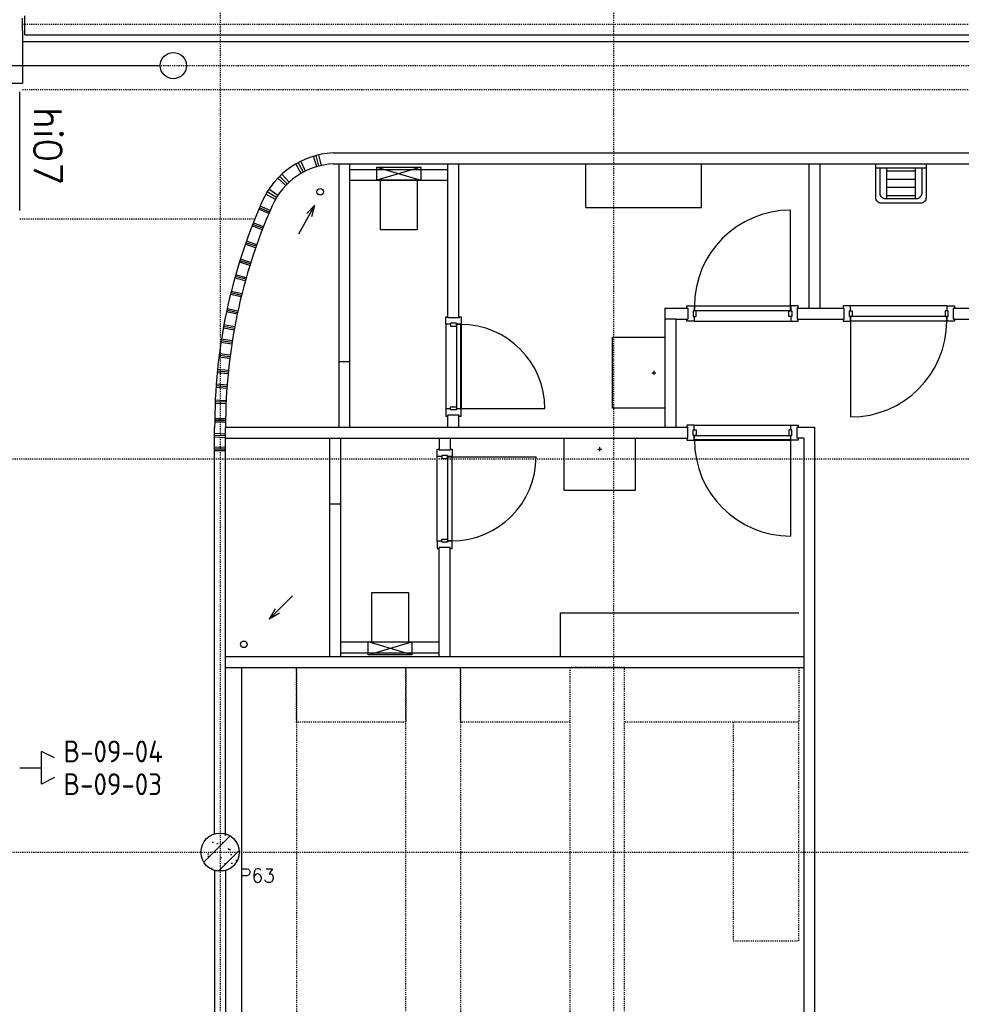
# Model space of a CAD drawing. Extents: x 0 to 1537, y 0 to 841.
# Tile 6 of 58: x 138 to 224, y 238 to 328. Entities that reach past the tile are written whole.
import ezdxf

# ---------------------------------------------------------------- set-up
doc = ezdxf.new("R2010")
doc.units = 0
for name, pattern in [('B0702', [1.171875, 0.78125, -0.390625]), ('DASHDOT', [25.4, 12.7, -6.35, 0, -6.35]), ('DASHDOT2', [12.7, 6.35, -3.175, 0, -3.175]), ('HIDDEN2', [4.7625, 3.175, -1.5875])]:
    doc.linetypes.add(name, pattern=pattern)
doc.layers.get('0').update_dxf_attribs({"linetype": 'CONTINUOUS'})
for name, color, linetype in [('AB$1A---_ATTRIB', 9, 'CONTINUOUS'), ('AL$1A---_ALGEMEEN', 9, 'CONTINUOUS'), ('AT$1A---_TEKSTB', 8, 'CONTINUOUS'), ('STRAMIEN', 1, 'CONTINUOUS'), ('VITELCODERING', 5, 'CONTINUOUS'), ('VITELDATA', 1, 'CONTINUOUS')]:
    doc.layers.add(name, color=color, linetype=linetype)
doc.styles.add('B-01', font='romans.shx', dxfattribs={"width": 1.2})
doc.styles.add('ROMANS', font='romans.shx', dxfattribs={"height": 300})
doc.styles.get("Standard").update_dxf_attribs({"font": 'ISO'})

# ---------------------------------------------------------------- blocks, each defined once
blk = doc.blocks.new('$DAT003')
for p, q in [((3.2, 0.9), (2, 1.5)), ((2, -1.5), (2, 1.5)), ((0, 0), (2, 0)), ((3.2, -0.9), (2, -1.5))]:
    blk.add_line(p, q)
blk = doc.blocks.new('-954P1-KHIB')
at = {"layer": 'AL$1A---_ALGEMEEN'}
blk.add_lwpolyline([(-87.4, -105.3), (-61.4, -105.3), (-61.4, -52.3), (-87.4, -52.3)], close=True, dxfattribs=at)
blk = doc.blocks.new('XREF_B-A3-II-112')
at = {"layer": 'AL$1A---_ALGEMEEN', "ltscale": 2}
h = blk.add_hatch(dxfattribs=at)
h.set_pattern_fill('PREFB', color=8, scale=8, angle=180, style=0)
h.set_pattern_definition([(225, (29063.04, 47403.07), (108.61, -108.61), []), (197, (29063.04, 47403.07), (-41.26, -127.724), [0, -130.56, -73.92, 0, -107.52]), (228, (29063.04, 47403.07), (29.465, -129.875), [0, -129.28, 0, -131.84, 0, -106.24]), (251, (29063.04, 47403.07), (76.66, -107.62), [0, -128, 0, -768, -105.28])])
h.paths.add_polyline_path([(29238, 47403.1, 1), (28888, 47403.1, 1)])
at = {"layer": 'AL$1A---_ALGEMEEN', "color": 8, "ltscale": 2}
for p, q in [((27255, 54923.1), (27255, 55038.1)), ((27275, 54883.1), (27275, 55058.1)), ((27255, 54923.1), (27255, 54438.7)), ((27255, 54823.1), (72053, 54823.1)), ((27275, 54883.1), (72023, 54883.1)), ((27255, 54438.7), (27140, 54438.7)), ((27229, 53275.8), (27229, 54361.6)), ((29782.5, 53064.5), (29930.8, 53325.2)), ((29855.2, 53248.6), (29930.8, 53325.2)), ((29903.6, 53221), (29930.8, 53325.2)), ((33334, 52402.6), (33401, 52402.6)), ((33334, 52384.1), (33334, 52402.6)), ((33334, 52384.1), (33343, 52384.1)), ((33343, 52384.1), (33343, 52282.1)), ((33401, 52402.6), (34285, 52402.6)), ((33401, 52402.6), (33401, 52359.6)), ((34285, 52402.6), (34285, 52359.6)), ((34352, 52402.6), (34285, 52402.6)), ((34343, 52384.1), (34343, 52282.1)), ((34352, 52384.1), (34343, 52384.1)), ((34352, 52384.1), (34352, 52402.6)), ((34831, 52402.6), (34764, 52402.6)), ((34764, 52384.1), (34773, 52384.1)), ((34773, 52282.1), (34773, 52384.1)), ((34831, 52359.6), (34831, 52402.6)), ((35715, 52402.6), (34831, 52402.6)), ((35715, 52359.6), (35715, 52402.6)), ((35715, 52402.6), (35782, 52402.6)), ((35773, 52282.1), (35773, 52384.1)), ((35782, 52384.1), (35773, 52384.1)), ((31128.8, 52235.1), (31128.8, 52302.1)), ((31147.3, 52302.1), (31147.3, 52293.1)), ((31249.3, 52293.1), (31147.3, 52293.1)), ((31249.3, 52302.1), (31249.3, 52293.1)), ((31249.3, 52302.1), (31267.8, 52302.1)), ((31267.8, 52302.1), (31267.8, 52235.1)), ((33334, 52282.1), (33343, 52282.1)), ((33392, 52359.6), (33401, 52359.6)), ((33392, 52359.6), (33392, 52306.6)), ((33392, 52306.6), (33401, 52306.6)), ((33401, 52306.6), (33401, 52263.6)), ((34294, 52359.6), (34285, 52359.6)), ((34285, 52306.6), (34285, 52263.6)), ((34294, 52306.6), (34285, 52306.6)), ((34294, 52359.6), (34294, 52306.6)), ((34352, 52282.1), (34343, 52282.1)), ((34764, 52282.1), (34764, 52263.6)), ((34764, 52282.1), (34773, 52282.1)), ((34822, 52359.6), (34831, 52359.6)), ((34822, 52306.6), (34822, 52359.6)), ((34822, 52306.6), (34831, 52306.6)), ((34831, 52263.6), (34831, 52306.6)), ((35724, 52359.6), (35715, 52359.6)), ((35715, 52263.6), (35715, 52306.6)), ((35724, 52306.6), (35715, 52306.6)), ((35724, 52306.6), (35724, 52359.6)), ((35782, 52282.1), (35773, 52282.1)), ((35782, 52282.1), (35782, 52263.6)), ((31171.8, 52235.1), (31128.8, 52235.1)), ((31128.8, 52235.1), (31128.8, 51461.1)), ((31224.8, 52244.1), (31171.8, 52244.1)), ((31171.8, 52244.1), (31171.8, 52235.1)), ((31224.8, 52244.1), (31224.8, 52235.1)), ((31267.8, 52235.1), (31224.8, 52235.1)), ((31267.8, 52235.1), (31267.8, 51461.1)), ((33401, 52263.6), (33334, 52263.6)), ((33401, 52263.6), (34285, 52263.6)), ((34285, 52263.6), (34352, 52263.6)), ((34764, 52263.6), (34831, 52263.6)), ((35715, 52263.6), (34831, 52263.6)), ((35782, 52263.6), (35715, 52263.6)), ((31128.8, 51461.1), (31128.8, 51394.1)), ((31171.8, 51461.1), (31128.8, 51461.1)), ((31171.8, 51452.1), (31171.8, 51461.1)), ((31224.8, 51452.1), (31224.8, 51461.1)), ((31267.8, 51461.1), (31224.8, 51461.1)), ((31267.8, 51394.1), (31267.8, 51461.1)), ((31147.3, 51394.1), (31147.3, 51403.1)), ((31249.3, 51403.1), (31147.3, 51403.1)), ((31224.8, 51452.1), (31171.8, 51452.1)), ((31249.3, 51394.1), (31249.3, 51403.1)), ((31249.3, 51394.1), (31267.8, 51394.1)), ((33401, 51312.6), (33334, 51312.6)), ((33334, 51294.1), (33343, 51294.1)), ((33343, 51192.1), (33343, 51294.1)), ((33401, 51312.6), (34285, 51312.6)), ((33401, 51269.6), (33401, 51312.6)), ((34285, 51269.6), (34285, 51312.6)), ((34285, 51312.6), (34352, 51312.6)), ((34343, 51192.1), (34343, 51294.1)), ((34352, 51294.1), (34343, 51294.1)), ((29013.1, 51237.3), (29113.1, 51232.3)), ((29013.1, 51221.3), (29113.1, 51216.3)), ((29013.1, 51205.3), (29113.1, 51200.3)), ((33334, 51192.1), (33334, 51173.6)), ((33334, 51192.1), (33343, 51192.1)), ((33392, 51269.6), (33401, 51269.6)), ((33392, 51216.6), (33392, 51269.6)), ((33392, 51216.6), (33401, 51216.6)), ((33401, 51173.6), (33401, 51216.6)), ((34294, 51269.6), (34285, 51269.6)), ((34285, 51173.6), (34285, 51216.6)), ((34294, 51216.6), (34285, 51216.6)), ((34294, 51216.6), (34294, 51269.6)), ((34352, 51192.1), (34343, 51192.1)), ((34352, 51192.1), (34352, 51173.6)), ((29013.1, 51112.2), (29113.1, 51111.2)), ((33334, 51173.6), (33401, 51173.6)), ((33401, 51173.6), (34285, 51173.6)), ((34352, 51173.6), (34285, 51173.6)), ((29013.1, 51096.2), (29113.1, 51095.2)), ((29013.1, 51080.2), (29113.1, 51079.2)), ((31048.5, 51025.1), (31048.5, 51092.1)), ((31048.5, 50251.1), (31048.5, 51025.1)), ((31091.5, 51025.1), (31048.5, 51025.1)), ((31067, 51092.1), (31067, 51083.1)), ((31169, 51083.1), (31067, 51083.1)), ((31144.5, 51034.1), (31091.5, 51034.1)), ((31091.5, 51034.1), (31091.5, 51025.1)), ((31144.5, 51034.1), (31144.5, 51025.1)), ((31187.5, 51025.1), (31144.5, 51025.1)), ((31169, 51092.1), (31169, 51083.1)), ((31169, 51092.1), (31187.5, 51092.1)), ((31187.5, 51092.1), (31187.5, 51025.1)), ((31187.5, 50251.1), (31187.5, 51025.1)), ((31048.5, 50251.1), (31048.5, 50184.1)), ((31091.5, 50251.1), (31048.5, 50251.1)), ((31091.5, 50242.1), (31091.5, 50251.1)), ((31144.5, 50242.1), (31091.5, 50242.1)), ((31144.5, 50242.1), (31144.5, 50251.1)), ((31187.5, 50251.1), (31144.5, 50251.1)), ((31187.5, 50184.1), (31187.5, 50251.1)), ((31067, 50184.1), (31067, 50193.1)), ((31169, 50193.1), (31067, 50193.1)), ((31169, 50184.1), (31169, 50193.1)), ((31169, 50184.1), (31187.5, 50184.1)), ((29724.1, 49749.1), (29512, 49537)), ((29565.8, 49630.3), (29512, 49537)), ((29605.3, 49590.9), (29512, 49537))]:
    blk.add_line(p, q, dxfattribs=at)
at = {"layer": 'AL$1A---_ALGEMEEN', "color": 8, "linetype": 'B0702', "ltscale": 2}
for p, q in [((27255, 54983.1), (72043, 54983.1)), ((27255, 54383.1), (72043, 54383.1))]:
    blk.add_line(p, q, dxfattribs=at)
at = {"layer": 'AL$1A---_ALGEMEEN', "color": 8, "linetype": 'DASHDOT', "ltscale": 0.5}
blk.add_line((24035, 54603.1), (28515, 54603.1), dxfattribs=at)
at = {"layer": 'AL$1A---_ALGEMEEN', "color": 8}
for p, q in [((29824.6, 53627.1), (29777.3, 53715.2)), ((29844.5, 53637.4), (29800.3, 53727.1)), ((29946.8, 53677.4), (29918.4, 53773.3)), ((29967.5, 53683.1), (29942.4, 53779.9)), ((29989.3, 53688.4), (29967.6, 53786)), ((30096.5, 53803.1), (37838, 53803.1)), ((29805.8, 53616.6), (29755.6, 53703.1)), ((30098.8, 53703.1), (37838, 53703.1)), ((30148.3, 53703.1), (30148.3, 51893.1)), ((30248.3, 53703.1), (30248.3, 51893.1)), ((30248.3, 53653.1), (31148.3, 53653.1)), ((30898.3, 53673.1), (30498.3, 53553.1)), ((30498.3, 53673.1), (30898.3, 53553.1)), ((31148.3, 52293.1), (31148.3, 53703.1)), ((31248.3, 52293.1), (31248.3, 53703.1)), ((32409.6, 53303.1), (32409.6, 53703.1)), ((33467.6, 53303.1), (33467.6, 53703.1)), ((34453, 52383.1), (34453, 53703.1)), ((34553, 52383.1), (34553, 53703.1)), ((35162.1, 53663.1), (35162.1, 53383.1)), ((35162.1, 53638.5), (35424.5, 53638.5)), ((35424.5, 53663.1), (35424.5, 53383.1)), ((29662.9, 53504), (29590.5, 53573)), ((29678, 53519.3), (29607.9, 53590.7)), ((29694.3, 53534.7), (29626.8, 53608.5)), ((30248.3, 53553.1), (31148.3, 53553.1)), ((35162.1, 53563.5), (35424.5, 53563.5)), ((29579.9, 53396.2), (29494.7, 53448.5)), ((29592, 53415.1), (29508.6, 53470.4)), ((35162.1, 53489.5), (35424.5, 53489.5)), ((29568.9, 53377.7), (29482, 53427.1)), ((35162.1, 53414.5), (35424.5, 53414.5)), ((29508.9, 53248.8), (29416.7, 53287.5)), ((29514.7, 53262.7), (29422.5, 53301.3)), ((29520.5, 53276.5), (29428.3, 53315.1)), ((32409.6, 53303.1), (33467.6, 53303.1)), ((34283, 52399.6), (34283, 53279.6)), ((29448.5, 53100.2), (29355.1, 53135.9)), ((29453.8, 53114.2), (29360.4, 53149.9)), ((29459.2, 53128.2), (29365.8, 53163.9)), ((29397.7, 52963.7), (29303.1, 52996.1)), ((29397.7, 52963.7), (29303.1, 52996.1)), ((29388, 52935.3), (29293.3, 52967.7)), ((29392.8, 52949.5), (29298.2, 52981.9)), ((29339.1, 52787.5), (29243.4, 52816.7)), ((29343.5, 52801.8), (29247.9, 52831.1)), ((29334.7, 52773.1), (29239.1, 52802.4)), ((29293.5, 52632.5), (29196.7, 52657.6)), ((29297.2, 52647), (29200.4, 52672.1)), ((29301, 52661.5), (29204.2, 52686.6)), ((29255.1, 52485.3), (29157.5, 52507.3)), ((29258.4, 52500), (29160.8, 52521.9)), ((29261.7, 52514.6), (29164.1, 52536.6)), ((29222.4, 52341.4), (29124.8, 52363.4)), ((29225.7, 52356.1), (29128.1, 52378)), ((33133, 52383.1), (33343, 52383.1)), ((33133, 52383.1), (33133, 51293.1)), ((34343, 52383.1), (34773, 52383.1)), ((35773, 52383.1), (36213, 52383.1)), ((29219.1, 52326.8), (29121.5, 52348.8)), ((33233, 52283.1), (33133, 52283.1)), ((33233, 52283.1), (33343, 52283.1)), ((33233, 52283.1), (33233, 51293.1)), ((34343, 52283.1), (34773, 52283.1)), ((35773, 52283.1), (36213, 52283.1)), ((29190.8, 52181.6), (29092.6, 52200.3)), ((29193.6, 52196.4), (29095.4, 52215.1)), ((29196.4, 52211.1), (29098.2, 52229.8)), ((34833, 52266.6), (34833, 51386.6)), ((29174.3, 52083.9), (29075.5, 52099.1)), ((29169.7, 52054.2), (29070.9, 52069.5)), ((29172, 52069), (29073.2, 52084.3)), ((29151.4, 51922.1), (29052.1, 51934.1)), ((29153.2, 51937), (29053.9, 51949)), ((29155, 51951.9), (29055.7, 51963.9)), ((30148.3, 51893.1), (30248.3, 51893.1)), ((30148.3, 51893.1), (30148.3, 51293.1)), ((30248.3, 51893.1), (30248.3, 51293.1)), ((29135.9, 51781.4), (29036.2, 51790.1)), ((29137.1, 51796.4), (29037.5, 51805)), ((29138.5, 51811.3), (29038.8, 51820)), ((33012.7, 51791.1), (33050.5, 51791.1)), ((33031.6, 51810), (33031.6, 51772.1)), ((29124.8, 51647), (29025.1, 51655.6)), ((29126, 51661.9), (29026.4, 51670.6)), ((29127.4, 51676.9), (29027.7, 51685.5)), ((29117.1, 51505.7), (29017.2, 51510)), ((29117.7, 51520.7), (29017.8, 51525)), ((29118.4, 51535.7), (29018.5, 51540)), ((31264.8, 51463.1), (32034.8, 51463.1)), ((31148.3, 51293.1), (31148.3, 51403.1)), ((31248.3, 51293.1), (31248.3, 51403.1)), ((29013.1, 47570.8), (29013.1, 51293.1)), ((29113.2, 51339), (29013.2, 51339.9)), ((29113.3, 51354), (29013.3, 51354.9)), ((29113.5, 51369), (29013.5, 51369.9)), ((29113.1, 51293.1), (33343, 51293.1)), ((29113.1, 47570.8), (29113.1, 51290.7)), ((34343, 51293.1), (34503, 51293.1)), ((34503, 51293.1), (34503, 45923.1)), ((29113.1, 51193.1), (33343, 51193.1)), ((30068, 50593.1), (30068, 51193.1)), ((30168, 50593.1), (30168, 51193.1)), ((31068, 51193.1), (31068, 51083.1)), ((31168, 51193.1), (31168, 51083.1)), ((33101, 51193.1), (33201, 51193.1)), ((34403, 51193.1), (34343, 51193.1)), ((34403, 51193.1), (34403, 45923.1)), ((32538.2, 51072.7), (32538.2, 51110.6)), ((34283, 51176.6), (34283, 50296.6)), ((31184.5, 51023.1), (31954.5, 51023.1)), ((32519.3, 51091.6), (32557.1, 51091.6)), ((30068, 49193.1), (30068, 50593.1)), ((30068, 50593.1), (30168, 50593.1)), ((30168, 49193.1), (30168, 50593.1)), ((31068, 49193.1), (31068, 50193.1)), ((31168, 49193.1), (31168, 50193.1)), ((32178, 49593.1), (34358, 49593.1)), ((32178, 49193.1), (32178, 49593.1)), ((30168, 49328.1), (31068, 49328.1)), ((30418, 49208.1), (30818, 49328.1)), ((30818, 49208.1), (30418, 49328.1)), ((30168, 49228.1), (31068, 49228.1)), ((29113.1, 49193.1), (34408, 49193.1)), ((29113.1, 49093.1), (34408, 49093.1)), ((29263.1, 41953.1), (29263.1, 49093.1)), ((29013, 47235.3), (29113.1, 47235.4)), ((29013, 47235.3), (29013, 41853.1)), ((29113.1, 47235.4), (29113.1, 41953.1))]:
    blk.add_line(p, q, dxfattribs=at)
at = {"layer": 'AL$1A---_ALGEMEEN', "color": 8, "linetype": 'HIDDEN2'}
blk.add_line((29379.9, 53198.6), (27229, 53198.6), dxfattribs=at)
at = {"layer": 'AL$1A---_ALGEMEEN', "color": 8, "linetype": 'HIDDEN2', "ltscale": 0.5}
for p, q in [((29263.1, 49093.1), (29763.1, 49093.1)), ((29263.1, 45893.1), (29263.1, 49093.1)), ((29763.1, 49093.1), (29763.1, 45893.1)), ((29763.1, 49093.1), (30763.1, 49093.1)), ((29763.1, 48593.1), (29763.1, 49093.1)), ((30763.1, 49093.1), (31263.1, 49093.1)), ((30763.1, 45893.1), (30763.1, 49093.1)), ((30763.1, 49093.1), (30763.1, 48593.1)), ((31263.1, 49093.1), (32263.1, 49093.1)), ((31263.1, 48593.1), (31263.1, 49093.1)), ((31263.1, 49093.1), (31263.1, 45893.1)), ((32263.1, 49093.1), (32263.1, 48593.1)), ((32763.1, 49093.1), (32263.1, 49093.1)), ((32263.1, 49093.1), (32263.1, 45893.1)), ((32763.1, 45893.1), (32763.1, 49093.1)), ((32763.1, 49093.1), (34358, 49093.1)), ((32763.1, 48593.1), (32763.1, 49093.1)), ((34358, 49093.1), (34358, 48593.1)), ((30763.1, 48593.1), (29763.1, 48593.1)), ((32263.1, 48593.1), (31263.1, 48593.1)), ((34358, 48593.1), (32763.1, 48593.1)), ((34358, 48593.1), (33758, 48593.1)), ((33758, 48593.1), (33758, 46593.1)), ((34358, 46593.1), (34358, 48593.1)), ((33758, 46593.1), (34358, 46593.1))]:
    blk.add_line(p, q, dxfattribs=at)
at = {"layer": 'AL$1A---_ALGEMEEN', "color": 8}
for points in [[(30898.3, 53673.1), (30898.3, 53553.1), (30498.3, 53553.1), (30498.3, 53673.1)], [(35063.3, 53703.1), (35523.3, 53703.1), (35523.3, 53663.1), (35063.3, 53663.1)], [(33403, 52399.6), (33403, 52360.6), (34283, 52360.6), (34283, 52399.6)], [(33418, 52359.6), (33392, 52359.6), (33392, 52306.6), (33418, 52306.6)], [(35713, 52266.6), (35713, 52305.6), (34833, 52305.6), (34833, 52266.6)], [(35698, 52306.6), (35724, 52306.6), (35724, 52359.6), (35698, 52359.6)], [(31224.8, 52218.1), (31224.8, 52244.1), (31171.8, 52244.1), (31171.8, 52218.1)], [(31264.8, 52233.1), (31225.8, 52233.1), (31225.8, 51463.1), (31264.8, 51463.1)], [(32653, 52117.2), (33133, 52117.2), (33133, 51467.2), (32653, 51467.2)], [(32212, 50713.1), (32212, 51193.1), (32862, 51193.1), (32862, 50713.1)], [(33418, 51216.6), (33392, 51216.6), (33392, 51269.6), (33418, 51269.6)], [(33403, 51176.6), (33403, 51215.6), (34283, 51215.6), (34283, 51176.6)], [(31184.5, 50253.1), (31145.5, 50253.1), (31145.5, 51023.1), (31184.5, 51023.1)], [(31144.5, 50268.1), (31144.5, 50242.1), (31091.5, 50242.1), (31091.5, 50268.1)], [(30418, 49208.1), (30418, 49328.1), (30818, 49328.1), (30818, 49208.1)]]:
    blk.add_lwpolyline(points, close=True, dxfattribs=at)
for points in [[(35523.3, 53663.1), (35523.3, 53393.1, -0.414214), (35473.3, 53343.1), (35113.3, 53343.1, -0.414214), (35063.3, 53393.1), (35063.3, 53663.1)], [(35483.3, 53663.1), (35483.3, 53433.1, -0.414214), (35433.3, 53383.1), (35153.3, 53383.1, -0.414214), (35103.3, 53433.1), (35103.3, 53663.1)]]:
    blk.add_lwpolyline(points, format="xyb", dxfattribs=at)
for points in [[(30866.4, 53553.1), (30866.4, 53100.9), (30530.3, 53100.9), (30530.3, 53553.1)], [(30450, 49328.1), (30450, 49780.2), (30786.1, 49780.2), (30786.1, 49328.1)]]:
    blk.add_lwpolyline(points, dxfattribs=at)
at = {"layer": 'AL$1A---_ALGEMEEN', "color": 8, "ltscale": 2}
for points in [[(34764, 52402.6), (34764, 52384.1)], [(35782, 52402.6), (35782, 52384.1)], [(31128.8, 52302.1), (31147.3, 52302.1)], [(33334, 52263.6), (33334, 52282.1)], [(34352, 52263.6), (34352, 52282.1)], [(31128.8, 51394.1), (31147.3, 51394.1)], [(33334, 51312.6), (33334, 51294.1)], [(34352, 51312.6), (34352, 51294.1)], [(31048.5, 51092.1), (31067, 51092.1)], [(31048.5, 50184.1), (31067, 50184.1)]]:
    blk.add_lwpolyline(points, dxfattribs=at)
at = {"layer": 'AL$1A---_ALGEMEEN', "color": 8, "linetype": 'Continuous', "ltscale": 2}
for centre, radius in [((28635, 54603.1), 120), ((29063, 47403.1), 175), ((29063, 47403.1), 175)]:
    blk.add_circle(centre, radius, dxfattribs=at)
at = {"layer": 'AL$1A---_ALGEMEEN', "color": 8, "ltscale": 2}
for centre in [(29978.1, 53447.1), (29280.5, 49305.6)]:
    blk.add_circle(centre, 30, dxfattribs=at)
at = {"layer": 'AL$1A---_ALGEMEEN', "color": 8}
for centre, radius, start, end in [((30129.6, 53058.8), 745, 92.54927, 156.05942), ((30129.6, 53058.8), 645, 92.73981, 156.05942), ((34076.3, 51306.5), 5063.2, 156.05942, 180.24166), ((34076.3, 51306.5), 4963.2, 156.05942, 180.18313), ((34283, 52399.6), 880, 90, 180), ((31264.8, 51463.1), 770, 0, 90), ((34833, 52266.6), 880, 270, 0), ((34283, 51176.6), 880, 180, 270), ((31184.5, 51023.1), 770, 270, 0)]:
    blk.add_arc(centre, radius, start, end, dxfattribs=at)
at = {"layer": 'STRAMIEN', "color": 8, "linetype": 'DASHDOT2'}
for p, q in [((29063, 95903.1), (29063, 35276.1)), ((32663, 95903.1), (32663, 35276.1)), ((18063, 54603.1), (104973, 54603.1)), ((18063, 51003.1), (104973, 51003.1)), ((18013, 47403.1), (104928, 47403.1))]:
    blk.add_line(p, q, dxfattribs=at)
at = {"layer": 'AL$1A---_ALGEMEEN', "color": 8, "ltscale": 2, "xscale": -1}
for p, rotation in [((34355.4, 52254.3), 180), ((31119.6, 51390.7), 89.99999999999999)]:
    blk.add_blockref('-954P1-KHIB', p, dxfattribs=dict(at, rotation=rotation))
blk.add_blockref('-954P1-KHIB', (34760.7, 52411.8), dxfattribs=at)
at = {"layer": 'AL$1A---_ALGEMEEN', "color": 8, "ltscale": 2}
blk.add_blockref('-954P1-KHIB', (34355.4, 51321.8), dxfattribs=at)
at = {"layer": 'AL$1A---_ALGEMEEN', "color": 8, "ltscale": 2, "rotation": 90}
blk.add_blockref('-954P1-KHIB', (31039.3, 51095.4), dxfattribs=at)
at = {"layer": 'AB$1A---_ATTRIB', "color": 8, "linetype": 'Continuous', "style": 'ROMANS'}
for tag, p, height in [('RUIMTENUMMER', (60177.2, 86637.4), 200), ('PEILMAAT', (60122.8, 86379.8), 150), ('RUIMTENUMMER', (23321.9, 85669.4), 200), ('PEILMAAT', (23267.5, 85411.8), 150), ('RUIMTENUMMER', (25656.2, 84910.2), 200), ('RUIMTENUMMER', (66336.2, 84906.8), 200), ('PEILMAAT', (25601.8, 84652.6), 150), ('PEILMAAT', (66281.8, 84649.2), 150), ('RUIMTENUMMER', (23536.7, 82918.7), 200), ('PEILMAAT', (23482.3, 82661.1), 150), ('RUIMTENUMMER', (84268.6, 82608.4), 200), ('PEILMAAT', (84214.2, 82350.8), 150), ('RUIMTENUMMER', (23680.6, 80585.4), 200), ('PEILMAAT', (23626.2, 80327.8), 150), ('RUIMTENUMMER', (22893.9, 79094.4), 200), ('RUIMTENUMMER', (66336.2, 79048.4), 200), ('PEILMAAT', (22839.4, 78836.8), 150), ('PEILMAAT', (66281.8, 78790.8), 150), ('RUIMTENUMMER', (84268.6, 77245.4), 200), ('PEILMAAT', (84214.2, 76987.8), 150), ('RUIMTENUMMER', (81101.2, 75686.4), 200), ('RUIMTENUMMER', (83670.6, 75687.4), 200), ('RUIMTENUMMER', (86015.2, 75686.4), 200), ('RUIMTENUMMER', (75644.2, 75605), 200), ('RUIMTENUMMER', (25752.2, 75504.4), 200), ('PEILMAAT', (81046.8, 75428.8), 150), ('PEILMAAT', (83616.2, 75429.8), 150), ('PEILMAAT', (85960.8, 75428.8), 150), ('PEILMAAT', (75589.8, 75347.4), 150), ('RUIMTENUMMER', (93080.6, 75257.4), 200), ('PEILMAAT', (25697.8, 75246.8), 150), ('PEILMAAT', (93026.2, 74999.8), 150), ('RUIMTENUMMER', (88630.2, 74488.4), 200), ('PEILMAAT', (88575.8, 74230.8), 150), ('RUIMTENUMMER', (73289.6, 74100.1), 200), ('PEILMAAT', (73235.2, 73842.5), 150), ('RUIMTENUMMER', (75369.4, 73881.6), 200), ('PEILMAAT', (75315, 73624), 150), ('RUIMTENUMMER', (78391.3, 73377.6), 200), ('RUIMTENUMMER', (23083.2, 73242.4), 200), ('RUIMTENUMMER', (25752.2, 73236.9), 200), ('PEILMAAT', (78336.8, 73120), 150), ('PEILMAAT', (23028.8, 72984.8), 150), ('PEILMAAT', (25697.8, 72979.3), 150), ('RUIMTENUMMER', (44810, 70416), 200), ('PEILMAAT', (44755.6, 70158.4), 150), ('RUIMTENUMMER', (83574.2, 63583.4), 200), ('RUIMTENUMMER', (44810, 63429.3), 200), ('PEILMAAT', (83519.8, 63325.8), 150), ('PEILMAAT', (44755.6, 63171.6), 150), ('RUIMTENUMMER', (75343.2, 53663.2), 200), ('RUIMTENUMMER', (78500, 53652), 200), ('PEILMAAT', (75288.8, 53405.6), 150), ('PEILMAAT', (78445.6, 53394.4), 150), ('RUIMTENUMMER', (23321.9, 53269.4), 200), ('PEILMAAT', (23267.5, 53011.8), 150), ('RUIMTENUMMER', (25657.5, 52384.3), 200), ('PEILMAAT', (25603.1, 52126.7), 150), ('RUIMTENUMMER', (23526.5, 50517.6), 200), ('PEILMAAT', (23472.1, 50260), 150), ('RUIMTENUMMER', (80351.5, 50113.4), 200), ('PEILMAAT', (80297.1, 49855.8), 150), ('RUIMTENUMMER', (73192.2, 49570.4), 200), ('PEILMAAT', (73137.8, 49312.8), 150), ('RUIMTENUMMER', (81727.6, 49257.3), 200), ('PEILMAAT', (81673.2, 48999.7), 150), ('RUIMTENUMMER', (76408.8, 48643.3), 200), ('RUIMTENUMMER', (79143.2, 48643.3), 200), ('PEILMAAT', (76354.4, 48385.6), 150), ('PEILMAAT', (79088.8, 48385.6), 150), ('RUIMTENUMMER', (23680.6, 48185.4), 200), ('PEILMAAT', (23626.2, 47927.8), 150), ('RUIMTENUMMER', (22695.9, 46692.4), 200), ('RUIMTENUMMER', (77664.2, 46745.4), 200), ('PEILMAAT', (77609.8, 46487.8), 150), ('PEILMAAT', (22641.4, 46434.8), 150), ('RUIMTENUMMER', (87917.6, 45636.4), 200), ('PEILMAAT', (87863.2, 45378.8), 150), ('RUIMTENUMMER', (77664.2, 43246.4), 200), ('RUIMTENUMMER', (24055.2, 43108.2), 200), ('RUIMTENUMMER', (25752.2, 43104.4), 200), ('PEILMAAT', (77609.8, 42988.8), 150), ('PEILMAAT', (24000.7, 42850.6), 150), ('PEILMAAT', (25697.8, 42846.8), 150), ('RUIMTENUMMER', (25752.2, 40842.4), 200), ('PEILMAAT', (25697.8, 40584.8), 150), ('RUIMTENUMMER', (76511.4, 38932.4), 200), ('RUIMTENUMMER', (80009, 38932.4), 200), ('PEILMAAT', (76457, 38674.7), 150), ('PEILMAAT', (79954.5, 38674.7), 150), ('RUIMTENUMMER', (81727.6, 37670.6), 200), ('PEILMAAT', (81673.2, 37412.9), 150)]:
    blk.add_attdef(tag, p, '', height=height, dxfattribs=at)
for tag, p, height in [('RUIMTENUMMER', (22252.7, 82959.3), 200), ('PEILMAAT', (22510.3, 82904.8), 150), ('RUIMTENUMMER', (22254.7, 50559.3), 200), ('PEILMAAT', (22512.3, 50504.8), 150)]:
    blk.add_attdef(tag, p, '', height=height, rotation=90, dxfattribs=at)
at = {"layer": 'AB$1A---_ATTRIB', "color": 8, "style": 'B-01', "oblique": 15, "flags": 1}
for tag, p in [('SCHACHT', (75598, 75883.1)), ('KOOI', (75868, 75883.1)), ('DAGMAAT', (76138, 75883.1)), ('GEWICHT', (76408, 75883.1)), ('PERSONEN', (76678, 75883.1))]:
    blk.add_attdef(tag, p, '', height=180, rotation=270, dxfattribs=at)
at = {"layer": 'AT$1A---_TEKSTB', "color": 8, "ltscale": 2, "style": 'ROMANS'}
blk.add_text('hi07', height=250, rotation=270, dxfattribs=at).set_placement((27360.8, 54223.9))
blk.add_text('P63', height=125, dxfattribs=at).set_placement((29238, 47127.1))

msp = doc.modelspace()

# ---------------------------------------------------------------- block references
at = {"layer": 'VITELDATA', "xscale": 0.01, "yscale": 0.01, "zscale": 0.01}
msp.add_blockref('XREF_B-A3-II-112', (-134.29, -221.753), dxfattribs=at)
at = {"layer": 'VITELDATA'}
msp.add_blockref('$DAT003', (138, 260), dxfattribs=at)

# ---------------------------------------------------------------- texts
at = {"layer": 'VITELCODERING'}
for s, p in [('B-09-04', (142, 260.5)), ('B-09-03', (142, 257.5))]:
    msp.add_text(s, height=2, dxfattribs=at).set_placement(p)

doc.saveas('drawing.dxf')
